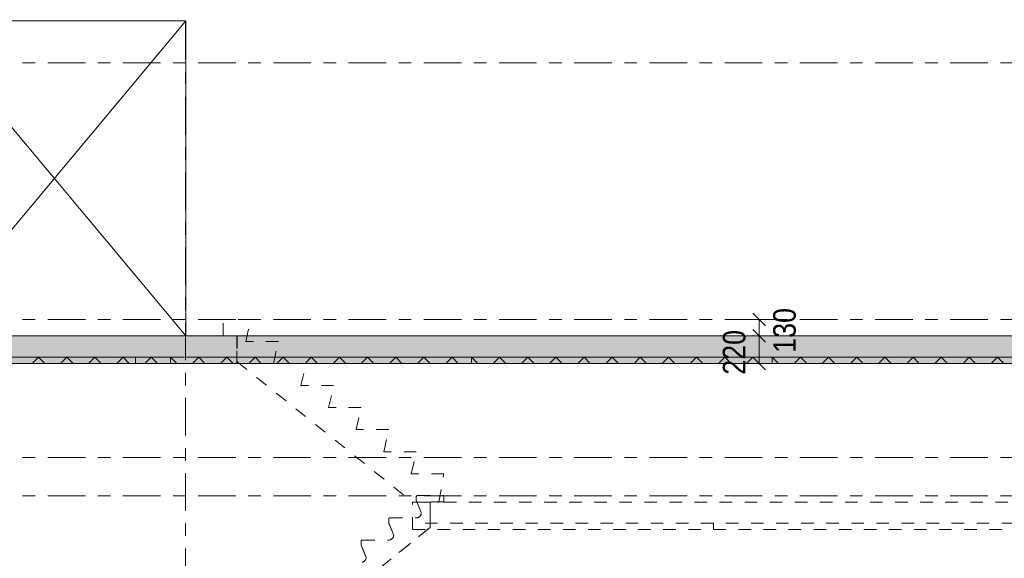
# Model space of a CAD drawing. Header units: millimetres. Extents: x -914 to -73, y -1403 to -809.
# Tile 58 of 79: x -365 to -287, y -954 to -911. Entities that reach past the tile are written whole.
import ezdxf

# ---------------------------------------------------------------- set-up
doc = ezdxf.new("R2010")
doc.units = ezdxf.units.MM
for name, pattern in [('XKITLINE00', [0]), ('XKITLINE01', [4, 1, -1, 1, -1]), ('XKITLINE03', [6, 3, -1, 1, -1])]:
    doc.linetypes.add(name, pattern=pattern)
for name, color, linetype, lineweight in [('Grafisch object', 3, 'Continuous', 0), ('Offset', 4, 'Continuous', 0), ('Onderdeel', 2, 'Continuous', 0), ('Stramien', 4, 'Continuous', 0)]:
    doc.layers.add(name, color=color, linetype=linetype, lineweight=lineweight)
doc.styles.add('ARIAL', font='arial.ttf')

msp = doc.modelspace()

# ---------------------------------------------------------------- hatches: boundary and pattern name
at = {"layer": 'Onderdeel'}
for points in [[(-378.419, -938.814), (-378.419, -936.614), (-237.221, -936.614), (-237.221, -938.814)], [(-377.119, -938.814), (-377.119, -938.314), (-353.119, -938.314), (-353.119, -938.814)], [(-353.119, -938.814), (-353.119, -938.314), (-329.119, -938.314), (-329.119, -938.814)], [(-329.119, -938.814), (-329.119, -938.314), (-305.119, -938.314), (-305.119, -938.814)], [(-305.119, -938.814), (-305.119, -938.314), (-281.119, -938.314), (-281.119, -938.814)]]:
    msp.add_hatch(color=256, dxfattribs=at).paths.add_polyline_path(points, flags=17)

# ---------------------------------------------------------------- linework, layer by layer
at = {"layer": 'Grafisch object', "linetype": 'XKITLINE00', "lineweight": 0}
for p, q in [((-372.915, -936.614), (-351.915, -911.514)), ((-372.915, -911.514), (-351.915, -936.614))]:
    msp.add_line(p, q, dxfattribs=at)
at = {"layer": 'Offset', "linetype": 'XKITLINE00', "lineweight": 0}
for p, q in [((-303.999, -935.314), (-307.959, -935.314)), ((-306.668, -934.804), (-305.65, -935.823)), ((-306.159, -936.614), (-306.159, -935.314)), ((-306.668, -936.104), (-305.65, -937.123)), ((-306.668, -936.104), (-305.65, -937.123)), ((-306.119, -936.614), (-308.169, -936.614)), ((-306.119, -936.614), (-307.599, -936.614)), ((-306.159, -938.814), (-306.159, -936.614)), ((-306.668, -938.304), (-305.65, -939.323)), ((-306.119, -938.814), (-308.169, -938.814))]:
    msp.add_line(p, q, dxfattribs=at)
at = {"layer": 'Offset'}
for p in [(-306.159, -935.314), (-306.159, -936.614), (-306.159, -936.614), (-306.159, -938.814)]:
    msp.add_point(p, dxfattribs=at)
at = {"layer": 'Onderdeel', "linetype": 'XKITLINE00', "lineweight": 0}
for p, q in [((-372.915, -911.514), (-351.915, -911.514)), ((-351.915, -911.514), (-351.915, -936.614)), ((-378.419, -936.614), (-237.221, -936.614)), ((-377.119, -938.314), (-353.119, -938.314)), ((-364.148, -938.814), (-363.648, -938.314)), ((-363.148, -938.814), (-363.648, -938.314)), ((-361.903, -938.814), (-361.403, -938.314)), ((-360.903, -938.814), (-361.403, -938.314)), ((-359.658, -938.814), (-359.158, -938.314)), ((-358.658, -938.814), (-359.158, -938.314)), ((-357.413, -938.814), (-356.913, -938.314)), ((-356.413, -938.814), (-356.913, -938.314)), ((-355.168, -938.814), (-354.668, -938.314)), ((-354.168, -938.814), (-354.668, -938.314)), ((-352.619, -938.814), (-353.119, -938.314)), ((-353.119, -938.314), (-329.119, -938.314)), ((-353.119, -938.814), (-353.119, -938.314)), ((-353.119, -938.814), (-353.119, -938.314)), ((-351.374, -938.814), (-350.874, -938.314)), ((-350.374, -938.814), (-350.874, -938.314)), ((-349.129, -938.814), (-348.629, -938.314)), ((-348.129, -938.814), (-348.629, -938.314)), ((-346.884, -938.814), (-346.384, -938.314)), ((-345.884, -938.814), (-346.384, -938.314)), ((-344.639, -938.814), (-344.139, -938.314)), ((-343.639, -938.814), (-344.139, -938.314)), ((-342.394, -938.814), (-341.894, -938.314)), ((-341.394, -938.814), (-341.894, -938.314)), ((-340.149, -938.814), (-339.649, -938.314)), ((-339.149, -938.814), (-339.649, -938.314)), ((-337.904, -938.814), (-337.404, -938.314)), ((-336.904, -938.814), (-337.404, -938.314)), ((-335.659, -938.814), (-335.159, -938.314)), ((-334.659, -938.814), (-335.159, -938.314)), ((-333.413, -938.814), (-332.913, -938.314)), ((-332.413, -938.814), (-332.913, -938.314)), ((-331.168, -938.814), (-330.668, -938.314)), ((-330.168, -938.814), (-330.668, -938.314)), ((-328.619, -938.814), (-329.119, -938.314)), ((-329.119, -938.314), (-305.119, -938.314)), ((-329.119, -938.814), (-329.119, -938.314)), ((-329.119, -938.314), (-329.119, -938.814)), ((-327.374, -938.814), (-326.874, -938.314)), ((-326.374, -938.814), (-326.874, -938.314)), ((-325.129, -938.814), (-324.629, -938.314)), ((-324.129, -938.814), (-324.629, -938.314)), ((-322.884, -938.814), (-322.384, -938.314)), ((-321.884, -938.814), (-322.384, -938.314)), ((-320.639, -938.814), (-320.139, -938.314)), ((-319.639, -938.814), (-320.139, -938.314)), ((-318.394, -938.814), (-317.894, -938.314)), ((-317.394, -938.814), (-317.894, -938.314)), ((-316.149, -938.814), (-315.649, -938.314)), ((-315.149, -938.814), (-315.649, -938.314)), ((-313.904, -938.814), (-313.404, -938.314)), ((-312.904, -938.814), (-313.404, -938.314)), ((-311.659, -938.814), (-311.159, -938.314)), ((-310.659, -938.814), (-311.159, -938.314)), ((-309.413, -938.814), (-308.913, -938.314)), ((-308.413, -938.814), (-308.913, -938.314)), ((-307.168, -938.814), (-306.668, -938.314)), ((-306.168, -938.814), (-306.668, -938.314)), ((-304.619, -938.814), (-305.119, -938.314)), ((-305.119, -938.314), (-281.119, -938.314)), ((-305.119, -938.814), (-305.119, -938.314)), ((-305.119, -938.314), (-305.119, -938.814)), ((-303.374, -938.814), (-302.874, -938.314)), ((-302.374, -938.814), (-302.874, -938.314)), ((-301.129, -938.814), (-300.629, -938.314)), ((-300.129, -938.814), (-300.629, -938.314)), ((-298.884, -938.814), (-298.384, -938.314)), ((-297.884, -938.814), (-298.384, -938.314)), ((-296.639, -938.814), (-296.139, -938.314)), ((-295.639, -938.814), (-296.139, -938.314)), ((-294.394, -938.814), (-293.894, -938.314)), ((-293.394, -938.814), (-293.894, -938.314)), ((-292.149, -938.814), (-291.649, -938.314)), ((-291.149, -938.814), (-291.649, -938.314)), ((-289.904, -938.814), (-289.404, -938.314)), ((-288.904, -938.814), (-289.404, -938.314)), ((-287.659, -938.814), (-287.159, -938.314)), ((-286.659, -938.814), (-287.159, -938.314)), ((-378.419, -938.814), (-237.221, -938.814)), ((-377.119, -938.814), (-353.119, -938.814)), ((-329.119, -938.814), (-353.119, -938.814)), ((-305.119, -938.814), (-329.119, -938.814)), ((-281.119, -938.814), (-305.119, -938.814))]:
    msp.add_line(p, q, dxfattribs=at)
at = {"layer": 'Onderdeel', "linetype": 'XKITLINE01', "lineweight": 0}
for p, q in [((-346.717, -935.314), (-348.917, -935.314)), ((-348.917, -936.614), (-348.917, -935.314)), ((-347.117, -937.07), (-346.717, -935.314)), ((-379.919, -936.613), (-348.317, -936.614)), ((-351.915, -936.614), (-264.219, -936.614)), ((-348.917, -936.614), (-347.817, -936.614)), ((-348.317, -936.613), (-267.819, -936.614)), ((-348.317, -936.614), (-348.317, -936.613)), ((-348.317, -936.613), (-347.822, -936.614)), ((-347.822, -938.813), (-347.822, -936.613)), ((-347.822, -936.614), (-347.822, -936.614)), ((-347.822, -936.614), (-347.822, -938.814)), ((-347.817, -936.614), (-347.817, -938.686)), ((-344.517, -937.07), (-347.117, -937.07)), ((-344.917, -938.826), (-344.517, -937.07)), ((-355.921, -938.313), (-379.921, -938.313)), ((-347.822, -938.313), (-355.922, -938.313)), ((-355.921, -938.813), (-355.921, -938.313)), ((-355.921, -938.813), (-355.921, -938.313)), ((-353.119, -938.314), (-353.119, -938.314)), ((-353.119, -938.314), (-353.119, -938.814)), ((-353.119, -938.814), (-353.119, -938.314)), ((-347.822, -938.813), (-347.822, -938.313)), ((-329.119, -938.314), (-329.119, -938.314)), ((-329.119, -938.314), (-329.119, -938.814)), ((-329.119, -938.814), (-329.119, -938.314)), ((-305.119, -938.314), (-305.119, -938.314)), ((-305.119, -938.314), (-305.119, -938.814)), ((-305.119, -938.814), (-305.119, -938.314)), ((-379.921, -938.813), (-355.921, -938.813)), ((-348.317, -938.814), (-379.919, -938.813)), ((-239.219, -938.814), (-376.919, -938.814)), ((-355.922, -938.813), (-347.822, -938.813)), ((-353.119, -938.814), (-353.119, -938.814)), ((-353.119, -938.814), (-353.119, -938.814)), ((-348.317, -938.813), (-348.317, -938.813)), ((-348.317, -938.813), (-267.819, -938.814)), ((-348.317, -938.814), (-348.317, -938.813)), ((-347.822, -938.814), (-348.317, -938.813)), ((-347.822, -938.814), (-347.822, -938.814)), ((-347.817, -938.686), (-333.815, -949.864)), ((-347.817, -938.686), (-347.817, -938.686)), ((-342.317, -938.826), (-344.917, -938.826)), ((-342.717, -940.582), (-342.317, -938.826)), ((-329.119, -938.814), (-329.119, -938.814)), ((-329.119, -938.814), (-329.119, -938.814)), ((-305.119, -938.814), (-305.119, -938.814)), ((-305.119, -938.814), (-305.119, -938.814)), ((-340.117, -940.582), (-342.717, -940.582)), ((-340.517, -942.339), (-340.117, -940.582)), ((-337.917, -942.339), (-340.517, -942.339)), ((-338.317, -944.095), (-337.917, -942.339)), ((-335.717, -944.095), (-338.317, -944.095)), ((-336.117, -945.851), (-335.717, -944.095)), ((-333.517, -945.851), (-336.117, -945.851)), ((-333.917, -947.608), (-333.517, -945.851)), ((-331.317, -947.608), (-333.917, -947.608)), ((-331.717, -949.864), (-331.317, -947.608)), ((-333.511, -949.415), (-333.519, -949.454)), ((-333.519, -949.454), (-333.511, -949.415)), ((-333.519, -949.754), (-333.519, -949.454)), ((-333.519, -949.454), (-333.519, -949.454)), ((-333.519, -949.454), (-333.519, -949.754)), ((-333.419, -949.354), (-333.457, -949.361)), ((-333.457, -949.361), (-333.419, -949.354)), ((-333.419, -949.354), (-331.319, -949.354)), ((-331.319, -949.354), (-331.319, -949.854)), ((-331.319, -949.854), (-331.319, -949.354)), ((-333.815, -952.063), (-333.815, -949.863)), ((-282.32, -949.863), (-333.815, -949.863)), ((-333.815, -949.864), (-331.717, -949.864)), ((-333.519, -949.754), (-333.119, -950.727)), ((-333.519, -949.754), (-333.519, -949.754)), ((-333.519, -949.754), (-333.119, -950.727)), ((-331.319, -949.854), (-332.419, -949.854)), ((-332.419, -949.854), (-332.419, -951.895)), ((-332.419, -951.895), (-332.419, -949.854)), ((-331.319, -949.854), (-331.319, -949.854)), ((-335.619, -951.127), (-335.657, -951.134)), ((-335.657, -951.134), (-335.619, -951.127)), ((-335.619, -951.127), (-333.519, -951.127)), ((-333.441, -951.119), (-333.519, -951.127)), ((-333.519, -951.127), (-333.44, -951.119)), ((-333.119, -950.727), (-333.127, -950.805)), ((-333.126, -950.805), (-333.119, -950.727)), ((-333.119, -950.727), (-333.119, -950.727)), ((-332.419, -951.895), (-348.919, -965.192)), ((-348.919, -965.192), (-332.419, -951.895)), ((-335.711, -951.188), (-335.719, -951.227)), ((-335.719, -951.227), (-335.711, -951.188)), ((-335.719, -951.527), (-335.719, -951.227)), ((-335.719, -951.227), (-335.719, -951.527)), ((-335.719, -951.227), (-335.719, -951.227)), ((-335.319, -952.5), (-335.719, -951.527)), ((-335.719, -951.527), (-335.319, -952.5)), ((-335.719, -951.527), (-335.719, -951.527)), ((-333.815, -951.563), (-333.815, -952.063)), ((-309.815, -951.563), (-333.815, -951.563)), ((-332.419, -951.895), (-332.419, -951.895)), ((-309.815, -952.063), (-309.815, -951.563)), ((-285.815, -951.563), (-309.815, -951.563)), ((-309.815, -952.063), (-309.815, -951.563)), ((-335.319, -952.5), (-335.327, -952.578)), ((-335.326, -952.578), (-335.319, -952.5)), ((-335.319, -952.5), (-335.319, -952.5)), ((-333.815, -952.063), (-282.32, -952.063)), ((-333.815, -952.063), (-309.815, -952.063)), ((-309.815, -952.063), (-285.815, -952.063)), ((-337.911, -952.961), (-337.919, -953)), ((-337.919, -953), (-337.911, -952.961)), ((-337.919, -953.3), (-337.919, -953)), ((-337.919, -953), (-337.919, -953.3)), ((-337.919, -953), (-337.919, -953)), ((-337.519, -954.273), (-337.919, -953.3)), ((-337.919, -953.3), (-337.519, -954.273)), ((-337.919, -953.3), (-337.919, -953.3)), ((-337.819, -952.9), (-337.857, -952.907)), ((-337.857, -952.907), (-337.819, -952.9)), ((-337.819, -952.9), (-335.719, -952.9)), ((-335.641, -952.892), (-335.719, -952.9)), ((-335.719, -952.9), (-335.64, -952.892)), ((-337.519, -954.273), (-337.527, -954.351)), ((-337.526, -954.351), (-337.519, -954.273)), ((-337.519, -954.273), (-337.519, -954.273))]:
    msp.add_line(p, q, dxfattribs=at)
for centre, radius, start, end in [((-333.419, -949.454), 0.1, 112.5, 157.5), ((-333.419, -949.454), 0.1, 112.5, 157.5), ((-335.619, -951.227), 0.1, 112.5, 157.5), ((-335.619, -951.227), 0.1, 112.5, 157.5), ((-333.519, -950.727), 0.4, 281.25, 348.75), ((-333.519, -950.727), 0.4, 281.25, 348.75), ((-335.719, -952.5), 0.4, 281.25, 348.75), ((-335.719, -952.5), 0.4, 281.25, 348.75), ((-337.819, -953), 0.1, 112.5, 157.5), ((-337.819, -953), 0.1, 112.5, 157.5), ((-337.919, -954.273), 0.4, 281.25, 348.75), ((-337.919, -954.273), 0.4, 281.25, 348.75)]:
    msp.add_arc(centre, radius, start, end, dxfattribs=at)
at = {"layer": 'Stramien', "linetype": 'XKITLINE03', "lineweight": 0}
for p, q in [((-351.919, -1046.564), (-351.919, -840.314)), ((-398.919, -914.864), (-136.219, -914.864)), ((-398.919, -935.314), (-136.219, -935.314)), ((-398.919, -946.314), (-136.219, -946.314)), ((-398.919, -949.364), (-136.219, -949.364))]:
    msp.add_line(p, q, dxfattribs=at)

# ---------------------------------------------------------------- texts
at = {"layer": 'Offset', "style": 'ARIAL', "width": 0.85}
for s, p in [('130', (-303.249, -937.966)), ('220', (-307.269, -939.716))]:
    msp.add_text(s, height=1.8, rotation=90.00021, dxfattribs=at).set_placement(p)

doc.saveas('drawing.dxf')
